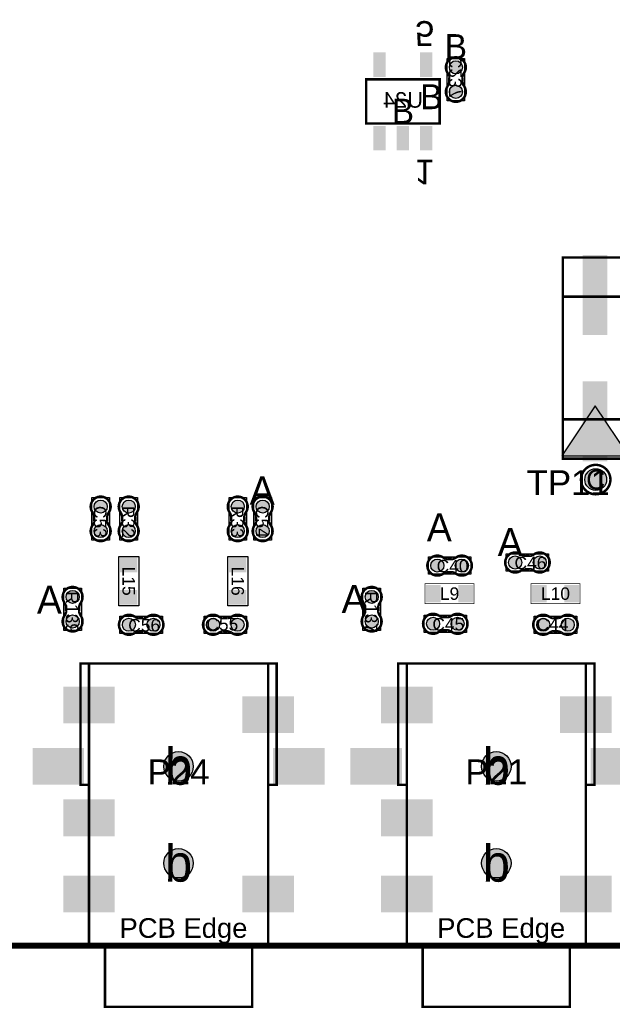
# Model space of a CAD drawing. Extents: x -14 to 190, y -123 to 238.
# Tile 5 of 28: x 86 to 110, y -2 to 38. Entities that reach past the tile are written whole.
import ezdxf
from ezdxf.enums import TextEntityAlignment as Align

# ---------------------------------------------------------------- set-up
doc = ezdxf.new("R2010")
doc.units = 0
doc.header["$MEASUREMENT"] = 0
for name, color, linetype in [('ASSEMBLY_OUTLINES_BTM', 191, 'CONTINUOUS'), ('ASSEMBLY_OUTLINES_TOP', 102, 'CONTINUOUS'), ('ASSEMBLY_REF_DES_BTM', 191, 'CONTINUOUS'), ('ASSEMBLY_REF_DES_TOP', 102, 'CONTINUOUS'), ('BOARD_OUTLINE', 10, 'CONTINUOUS'), ('DRILL_DRAWING', 21, 'CONTINUOUS'), ('MOUNTING_HOLES_LAYER_TOP', 42, 'CONTINUOUS'), ('PART_PADS_LAYER_TOP', 150, 'CONTINUOUS'), ('PART_PADS_SMD_BTM', 181, 'CONTINUOUS'), ('PART_PADS_SMD_TOP', 150, 'CONTINUOUS')]:
    doc.layers.add(name, color=color, linetype=linetype)
doc.styles.add('ARIAL', font='ARIAL.TTF')
doc.styles.add('VERIBEST_GERBER_0', font='VBest0.ttf')

msp = doc.modelspace()

# ---------------------------------------------------------------- hatches: boundary and pattern name
at = {"layer": 'ASSEMBLY_OUTLINES_TOP'}
msp.add_hatch(color=256, dxfattribs=at).paths.add_polyline_path([(109.142241, 22.009316), (107.780241, 19.966316), (110.504241, 19.966316)], flags=0)
at = {"layer": 'MOUNTING_HOLES_LAYER_TOP'}
h = msp.add_hatch(color=256, dxfattribs=at)
edge = h.paths.add_edge_path()
edge.add_arc((92.152, 7.309), 0.6, 0, 360)
h = msp.add_hatch(color=256, dxfattribs=at)
edge = h.paths.add_edge_path()
edge.add_arc((105.106, 7.309), 0.6, 0, 360)
h = msp.add_hatch(color=256, dxfattribs=at)
edge = h.paths.add_edge_path()
edge.add_arc((92.152, 3.359), 0.6, 0, 360)
h = msp.add_hatch(color=256, dxfattribs=at)
edge = h.paths.add_edge_path()
edge.add_arc((105.106, 3.359), 0.6, 0, 360)
at = {"layer": 'PART_PADS_LAYER_TOP'}
h = msp.add_hatch(color=256, dxfattribs=at)
edge = h.paths.add_edge_path()
edge.add_arc((109.15891, 19.00013), 0.4445, 0, 360)
at = {"layer": 'PART_PADS_SMD_BTM'}
h = msp.add_hatch(color=256, dxfattribs=at)
edge = h.paths.add_edge_path()
edge.add_arc((103.458, 35.806), 0.2667, 0, 360)
h = msp.add_hatch(color=256, dxfattribs=at)
edge = h.paths.add_edge_path()
edge.add_arc((103.458, 34.806), 0.2667, 0, 360)
at = {"layer": 'PART_PADS_SMD_TOP'}
h = msp.add_hatch(color=256, dxfattribs=at)
edge = h.paths.add_edge_path()
edge.add_arc((88.977, 17.899), 0.2667, 0, 360)
h = msp.add_hatch(color=256, dxfattribs=at)
edge = h.paths.add_edge_path()
edge.add_arc((90.12, 17.899), 0.2667, 0, 360)
h = msp.add_hatch(color=256, dxfattribs=at)
edge = h.paths.add_edge_path()
edge.add_arc((94.565, 17.899), 0.2667, 0, 360)
h = msp.add_hatch(color=256, dxfattribs=at)
edge = h.paths.add_edge_path()
edge.add_arc((95.581, 17.899), 0.2667, 0, 360)
h = msp.add_hatch(color=256, dxfattribs=at)
edge = h.paths.add_edge_path()
edge.add_arc((88.977, 16.899), 0.2667, 0, 360)
h = msp.add_hatch(color=256, dxfattribs=at)
edge = h.paths.add_edge_path()
edge.add_arc((90.12, 16.899), 0.2667, 0, 360)
h = msp.add_hatch(color=256, dxfattribs=at)
edge = h.paths.add_edge_path()
edge.add_arc((94.565, 16.899), 0.2667, 0, 360)
h = msp.add_hatch(color=256, dxfattribs=at)
edge = h.paths.add_edge_path()
edge.add_arc((95.581, 16.899), 0.2667, 0, 360)
h = msp.add_hatch(color=256, dxfattribs=at)
edge = h.paths.add_edge_path()
edge.add_arc((102.701, 15.494), 0.2667, 0, 360)
h = msp.add_hatch(color=256, dxfattribs=at)
edge = h.paths.add_edge_path()
edge.add_arc((103.701, 15.494), 0.2667, 0, 360)
h = msp.add_hatch(color=256, dxfattribs=at)
edge = h.paths.add_edge_path()
edge.add_arc((105.876, 15.621), 0.2667, 0, 360)
h = msp.add_hatch(color=256, dxfattribs=at)
edge = h.paths.add_edge_path()
edge.add_arc((106.876, 15.621), 0.2667, 0, 360)
h = msp.add_hatch(color=256, dxfattribs=at)
edge = h.paths.add_edge_path()
edge.add_arc((87.834, 14.216), 0.2667, 0, 360)
h = msp.add_hatch(color=256, dxfattribs=at)
edge = h.paths.add_edge_path()
edge.add_arc((100.026, 14.216), 0.2667, 0, 360)
h = msp.add_hatch(color=256, dxfattribs=at)
edge = h.paths.add_edge_path()
edge.add_arc((87.834, 13.216), 0.2667, 0, 360)
h = msp.add_hatch(color=256, dxfattribs=at)
edge = h.paths.add_edge_path()
edge.add_arc((90.128, 13.081), 0.2667, 0, 360)
h = msp.add_hatch(color=256, dxfattribs=at)
edge = h.paths.add_edge_path()
edge.add_arc((91.128, 13.081), 0.2667, 0, 360)
h = msp.add_hatch(color=256, dxfattribs=at)
edge = h.paths.add_edge_path()
edge.add_arc((93.557, 13.081), 0.2667, 0, 360)
h = msp.add_hatch(color=256, dxfattribs=at)
edge = h.paths.add_edge_path()
edge.add_arc((94.557, 13.081), 0.2667, 0, 360)
h = msp.add_hatch(color=256, dxfattribs=at)
edge = h.paths.add_edge_path()
edge.add_arc((100.026, 13.216), 0.2667, 0, 360)
h = msp.add_hatch(color=256, dxfattribs=at)
edge = h.paths.add_edge_path()
edge.add_arc((102.526522, 13.122399), 0.2667, 0, 360)
h = msp.add_hatch(color=256, dxfattribs=at)
edge = h.paths.add_edge_path()
edge.add_arc((103.526522, 13.122399), 0.2667, 0, 360)
h = msp.add_hatch(color=256, dxfattribs=at)
edge = h.paths.add_edge_path()
edge.add_arc((107.019, 13.081), 0.2667, 0, 360)
h = msp.add_hatch(color=256, dxfattribs=at)
edge = h.paths.add_edge_path()
edge.add_arc((108.019, 13.081), 0.2667, 0, 360)

# ---------------------------------------------------------------- linework, layer by layer
at = {"layer": 'ASSEMBLY_OUTLINES_BTM', "const_width": 0.1016}
msp.add_lwpolyline([(103.187744, 35.204654), (103.187744, 35.425126), (103.187236, 35.425634, 0.088782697), (103.118656, 35.58159), (103.119672, 35.58032, -1.875349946), (103.79455, 35.581082), (103.794804, 35.580828, 0.088801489), (103.726224, 35.424872), (103.725716, 35.424364), (103.725716, 35.203892), (103.727494, 35.19932, 0.081091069), (103.780326, 35.052762, -2.020315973), (103.133896, 35.052508), (103.133134, 35.05327, 0.081091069), (103.185966, 35.199828)], format="xyb", dxfattribs=at)
at = {"layer": 'ASSEMBLY_OUTLINES_BTM'}
msp.add_lwpolyline([(103.1024, 34.4424), (103.1024, 36.1696), (103.8136, 36.1696), (103.8136, 34.4424)], close=True, dxfattribs=at)
at = {"layer": 'ASSEMBLY_OUTLINES_BTM', "const_width": 0.1}
msp.add_lwpolyline([(99.799, 33.517), (99.799, 35.317), (102.799, 35.317), (102.799, 33.517)], close=True, dxfattribs=at)
at = {"layer": 'ASSEMBLY_OUTLINES_BTM'}
for points in [[(103.187744, 35.425126), (103.187236, 35.425634)], [(103.726224, 35.424872), (103.725716, 35.424364)], [(103.79455, 35.581082), (103.794804, 35.580828)], [(103.133896, 35.052508), (103.133134, 35.05327)], [(103.185966, 35.199828), (103.187744, 35.204654)], [(103.725716, 35.203892), (103.727494, 35.19932)]]:
    msp.add_lwpolyline(points, dxfattribs=at)
at = {"layer": 'ASSEMBLY_OUTLINES_TOP'}
for points, const_width in [([(107.822241, 19.854316), (107.822241, 28.054316), (128.222241, 28.054316), (128.222241, 19.854316)], 0.1), ([(107.822241, 21.454316), (107.822241, 26.454316), (128.222241, 26.454316), (128.222241, 21.454316)], 0.1), ([(102.20024, 13.9446), (102.20024, 14.7574), (104.20176, 14.7574), (104.20176, 13.9446)], 0.0254), ([(106.51824, 13.9446), (106.51824, 14.7574), (108.51976, 14.7574), (108.51976, 13.9446)], 0.0254), ([(88.152, 6.554), (88.152, 11.504), (88.502, 11.504), (88.502, 6.554)], 0.1), ([(88.502, 0.004), (88.502, 11.504), (95.802, 11.504), (95.802, 0.004)], 0.1), ([(95.802, 6.554), (95.802, 11.504), (96.152, 11.504), (96.152, 6.554)], 0.1), ([(101.106, 6.554), (101.106, 11.504), (101.456, 11.504), (101.456, 6.554)], 0.1), ([(101.456, 0.004), (101.456, 11.504), (108.756, 11.504), (108.756, 0.004)], 0.1), ([(108.756, 6.554), (108.756, 11.504), (109.106, 11.504), (109.106, 6.554)], 0.1), ([(89.152, -2.496), (89.152, 0.004), (95.152, 0.004), (95.152, -2.496)], 0.1), ([(102.106, -2.496), (102.106, 0.004), (108.106, 0.004), (108.106, -2.496)], 0.1)]:
    msp.add_lwpolyline(points, close=True, dxfattribs=dict(at, const_width=const_width))
for points in [[(109.142241, 22.009316), (107.780241, 19.966316), (110.504241, 19.966316)], [(88.6214, 16.5354), (88.6214, 18.2626), (89.3326, 18.2626), (89.3326, 16.5354)], [(89.7644, 16.5354), (89.7644, 18.2626), (90.4756, 18.2626), (90.4756, 16.5354)], [(94.2094, 16.5354), (94.2094, 18.2626), (94.9206, 18.2626), (94.9206, 16.5354)], [(95.2254, 16.5354), (95.2254, 18.2626), (95.9366, 18.2626), (95.9366, 16.5354)], [(89.7136, 13.85824), (89.7136, 15.85976), (90.5264, 15.85976), (90.5264, 13.85824)], [(94.1586, 13.85824), (94.1586, 15.85976), (94.9714, 15.85976), (94.9714, 13.85824)], [(102.3374, 15.1384), (102.3374, 15.8496), (104.0646, 15.8496), (104.0646, 15.1384)], [(105.5124, 15.2654), (105.5124, 15.9766), (107.2396, 15.9766), (107.2396, 15.2654)], [(87.4784, 12.8524), (87.4784, 14.5796), (88.1896, 14.5796), (88.1896, 12.8524)], [(99.6704, 12.8524), (99.6704, 14.5796), (100.3816, 14.5796), (100.3816, 12.8524)], [(89.7644, 12.7254), (89.7644, 13.4366), (91.4916, 13.4366), (91.4916, 12.7254)], [(93.1934, 12.7254), (93.1934, 13.4366), (94.9206, 13.4366), (94.9206, 12.7254)], [(102.162922, 12.766799), (102.162922, 13.477999), (103.890122, 13.477999), (103.890122, 12.766799)], [(106.6554, 12.7254), (106.6554, 13.4366), (108.3826, 13.4366), (108.3826, 12.7254)]]:
    msp.add_lwpolyline(points, close=True, dxfattribs=at)
at = {"layer": 'ASSEMBLY_OUTLINES_TOP', "const_width": 0.1}
msp.add_lwpolyline([(108.55891, 19.00013, -1), (109.75891, 19.00013, -1)], format="xyb", close=True, dxfattribs=at)
at = {"layer": 'ASSEMBLY_OUTLINES_TOP', "const_width": 0.1016}
for points in [[(88.706744, 17.500346), (88.706744, 17.279874), (88.706236, 17.279366, -0.088782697), (88.637656, 17.12341), (88.638672, 17.12468, 1.875349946), (89.31355, 17.123918), (89.313804, 17.124172, -0.088801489), (89.245224, 17.280128), (89.244716, 17.280636), (89.244716, 17.501108), (89.246494, 17.50568, -0.081091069), (89.299326, 17.652238, 2.020315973), (88.652896, 17.652492), (88.652134, 17.65173, -0.081091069), (88.704966, 17.505172)], [(89.849744, 17.500346), (89.849744, 17.279874), (89.849236, 17.279366, -0.088782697), (89.780656, 17.12341), (89.781672, 17.12468, 1.875349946), (90.45655, 17.123918), (90.456804, 17.124172, -0.088801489), (90.388224, 17.280128), (90.387716, 17.280636), (90.387716, 17.501108), (90.389494, 17.50568, -0.081091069), (90.442326, 17.652238, 2.020315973), (89.795896, 17.652492), (89.795134, 17.65173, -0.081091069), (89.847966, 17.505172)], [(94.294744, 17.500346), (94.294744, 17.279874), (94.294236, 17.279366, -0.088782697), (94.225656, 17.12341), (94.226672, 17.12468, 1.875349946), (94.90155, 17.123918), (94.901804, 17.124172, -0.088801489), (94.833224, 17.280128), (94.832716, 17.280636), (94.832716, 17.501108), (94.834494, 17.50568, -0.081091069), (94.887326, 17.652238, 2.020315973), (94.240896, 17.652492), (94.240134, 17.65173, -0.081091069), (94.292966, 17.505172)], [(95.310744, 17.500346), (95.310744, 17.279874), (95.310236, 17.279366, -0.088782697), (95.241656, 17.12341), (95.242672, 17.12468, 1.875349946), (95.91755, 17.123918), (95.917804, 17.124172, -0.088801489), (95.849224, 17.280128), (95.848716, 17.280636), (95.848716, 17.501108), (95.850494, 17.50568, -0.081091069), (95.903326, 17.652238, 2.020315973), (95.256896, 17.652492), (95.256134, 17.65173, -0.081091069), (95.308966, 17.505172)], [(106.274654, 15.350744), (106.495126, 15.350744), (106.495634, 15.350236, -0.088782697), (106.65159, 15.281656), (106.65032, 15.282672, 1.875349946), (106.651082, 15.95755), (106.650828, 15.957804, -0.088801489), (106.494872, 15.889224), (106.494364, 15.888716), (106.273892, 15.888716), (106.26932, 15.890494, -0.081091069), (106.122762, 15.943326, 2.020315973), (106.122508, 15.296896), (106.12327, 15.296134, -0.081091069), (106.269828, 15.348966)], [(103.099654, 15.223744), (103.320126, 15.223744), (103.320634, 15.223236, -0.088782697), (103.47659, 15.154656), (103.47532, 15.155672, 1.875349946), (103.476082, 15.83055), (103.475828, 15.830804, -0.088801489), (103.319872, 15.762224), (103.319364, 15.761716), (103.098892, 15.761716), (103.09432, 15.763494, -0.081091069), (102.947762, 15.816326, 2.020315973), (102.947508, 15.169896), (102.94827, 15.169134, -0.081091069), (103.094828, 15.221966)], [(87.563744, 13.817346), (87.563744, 13.596874), (87.563236, 13.596366, -0.088782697), (87.494656, 13.44041), (87.495672, 13.44168, 1.875349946), (88.17055, 13.440918), (88.170804, 13.441172, -0.088801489), (88.102224, 13.597128), (88.101716, 13.597636), (88.101716, 13.818108), (88.103494, 13.82268, -0.081091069), (88.156326, 13.969238, 2.020315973), (87.509896, 13.969492), (87.509134, 13.96873, -0.081091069), (87.561966, 13.822172)], [(99.755744, 13.817346), (99.755744, 13.596874), (99.755236, 13.596366, -0.088782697), (99.686656, 13.44041), (99.687672, 13.44168, 1.875349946), (100.36255, 13.440918), (100.362804, 13.441172, -0.088801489), (100.294224, 13.597128), (100.293716, 13.597636), (100.293716, 13.818108), (100.295494, 13.82268, -0.081091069), (100.348326, 13.969238, 2.020315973), (99.701896, 13.969492), (99.701134, 13.96873, -0.081091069), (99.753966, 13.822172)], [(90.526654, 12.810744), (90.747126, 12.810744), (90.747634, 12.810236, -0.088782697), (90.90359, 12.741656), (90.90232, 12.742672, 1.875349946), (90.903082, 13.41755), (90.902828, 13.417804, -0.088801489), (90.746872, 13.349224), (90.746364, 13.348716), (90.525892, 13.348716), (90.52132, 13.350494, -0.081091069), (90.374762, 13.403326, 2.020315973), (90.374508, 12.756896), (90.37527, 12.756134, -0.081091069), (90.521828, 12.808966)], [(94.158346, 13.351256), (93.937874, 13.351256), (93.937366, 13.351764, -0.088782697), (93.78141, 13.420344), (93.78268, 13.419328, 1.875349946), (93.781918, 12.74445), (93.782172, 12.744196, -0.088801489), (93.938128, 12.812776), (93.938636, 12.813284), (94.159108, 12.813284), (94.16368, 12.811506, -0.081091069), (94.310238, 12.758674, 2.020315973), (94.310492, 13.405104), (94.30973, 13.405866, -0.081091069), (94.163172, 13.353034)], [(102.925176, 12.852143), (103.145648, 12.852143), (103.146156, 12.851635, -0.088782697), (103.302112, 12.783055), (103.300842, 12.784071, 1.875349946), (103.301604, 13.458949), (103.30135, 13.459203, -0.088801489), (103.145394, 13.390623), (103.144886, 13.390115), (102.924414, 13.390115), (102.919842, 13.391893, -0.081091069), (102.773284, 13.444725, 2.020315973), (102.77303, 12.798295), (102.773792, 12.797533, -0.081091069), (102.92035, 12.850365)], [(107.620346, 13.351256), (107.399874, 13.351256), (107.399366, 13.351764, -0.088782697), (107.24341, 13.420344), (107.24468, 13.419328, 1.875349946), (107.243918, 12.74445), (107.244172, 12.744196, -0.088801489), (107.400128, 12.812776), (107.400636, 12.813284), (107.621108, 12.813284), (107.62568, 12.811506, -0.081091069), (107.772238, 12.758674, 2.020315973), (107.772492, 13.405104), (107.77173, 13.405866, -0.081091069), (107.625172, 13.353034)]]:
    msp.add_lwpolyline(points, format="xyb", dxfattribs=at)
at = {"layer": 'ASSEMBLY_OUTLINES_TOP'}
for points in [[(88.652896, 17.652492), (88.652134, 17.65173)], [(88.704966, 17.505172), (88.706744, 17.500346)], [(88.706744, 17.279874), (88.706236, 17.279366)], [(89.244716, 17.501108), (89.246494, 17.50568)], [(89.245224, 17.280128), (89.244716, 17.280636)], [(89.795896, 17.652492), (89.795134, 17.65173)], [(89.847966, 17.505172), (89.849744, 17.500346)], [(89.849744, 17.279874), (89.849236, 17.279366)], [(90.387716, 17.501108), (90.389494, 17.50568)], [(90.388224, 17.280128), (90.387716, 17.280636)], [(94.240896, 17.652492), (94.240134, 17.65173)], [(94.292966, 17.505172), (94.294744, 17.500346)], [(94.294744, 17.279874), (94.294236, 17.279366)], [(94.832716, 17.501108), (94.834494, 17.50568)], [(94.833224, 17.280128), (94.832716, 17.280636)], [(95.256896, 17.652492), (95.256134, 17.65173)], [(95.308966, 17.505172), (95.310744, 17.500346)], [(95.310744, 17.279874), (95.310236, 17.279366)], [(95.848716, 17.501108), (95.850494, 17.50568)], [(95.849224, 17.280128), (95.848716, 17.280636)], [(89.31355, 17.123918), (89.313804, 17.124172)], [(90.45655, 17.123918), (90.456804, 17.124172)], [(94.90155, 17.123918), (94.901804, 17.124172)], [(95.91755, 17.123918), (95.917804, 17.124172)], [(103.098892, 15.761716), (103.09432, 15.763494)], [(103.319872, 15.762224), (103.319364, 15.761716)], [(103.476082, 15.83055), (103.475828, 15.830804)], [(106.273892, 15.888716), (106.26932, 15.890494)], [(106.494872, 15.889224), (106.494364, 15.888716)], [(106.651082, 15.95755), (106.650828, 15.957804)], [(106.122508, 15.296896), (106.12327, 15.296134)], [(106.269828, 15.348966), (106.274654, 15.350744)], [(106.495126, 15.350744), (106.495634, 15.350236)], [(102.947508, 15.169896), (102.94827, 15.169134)], [(103.094828, 15.221966), (103.099654, 15.223744)], [(103.320126, 15.223744), (103.320634, 15.223236)], [(87.509896, 13.969492), (87.509134, 13.96873)], [(87.561966, 13.822172), (87.563744, 13.817346)], [(88.101716, 13.818108), (88.103494, 13.82268)], [(99.701896, 13.969492), (99.701134, 13.96873)], [(99.753966, 13.822172), (99.755744, 13.817346)], [(100.293716, 13.818108), (100.295494, 13.82268)], [(87.563744, 13.596874), (87.563236, 13.596366)], [(88.102224, 13.597128), (88.101716, 13.597636)], [(88.17055, 13.440918), (88.170804, 13.441172)], [(90.525892, 13.348716), (90.52132, 13.350494)], [(90.746872, 13.349224), (90.746364, 13.348716)], [(90.903082, 13.41755), (90.902828, 13.417804)], [(93.937874, 13.351256), (93.937366, 13.351764)], [(94.163172, 13.353034), (94.158346, 13.351256)], [(94.310492, 13.405104), (94.30973, 13.405866)], [(99.755744, 13.596874), (99.755236, 13.596366)], [(100.294224, 13.597128), (100.293716, 13.597636)], [(100.36255, 13.440918), (100.362804, 13.441172)], [(102.924414, 13.390115), (102.919842, 13.391893)], [(103.145394, 13.390623), (103.144886, 13.390115)], [(103.301604, 13.458949), (103.30135, 13.459203)], [(107.399874, 13.351256), (107.399366, 13.351764)], [(107.625172, 13.353034), (107.620346, 13.351256)], [(107.772492, 13.405104), (107.77173, 13.405866)], [(102.92035, 12.850365), (102.925176, 12.852143)], [(103.145648, 12.852143), (103.146156, 12.851635)], [(90.374508, 12.756896), (90.37527, 12.756134)], [(90.521828, 12.808966), (90.526654, 12.810744)], [(90.747126, 12.810744), (90.747634, 12.810236)], [(93.781918, 12.74445), (93.782172, 12.744196)], [(93.938128, 12.812776), (93.938636, 12.813284)], [(94.159108, 12.813284), (94.16368, 12.811506)], [(102.77303, 12.798295), (102.773792, 12.797533)], [(107.243918, 12.74445), (107.244172, 12.744196)], [(107.400128, 12.812776), (107.400636, 12.813284)], [(107.621108, 12.813284), (107.62568, 12.811506)]]:
    msp.add_lwpolyline(points, dxfattribs=at)
at = {"layer": 'BOARD_OUTLINE', "const_width": 0.25}
msp.add_lwpolyline([(0, 0), (0, 170), (189, 170), (189, 0)], close=True, dxfattribs=at)
at = {"layer": 'MOUNTING_HOLES_LAYER_TOP'}
for centre in [(92.152, 7.309), (105.106, 7.309), (92.152, 3.359), (105.106, 3.359)]:
    msp.add_circle(centre, 0.6, dxfattribs=at)
at = {"layer": 'PART_PADS_LAYER_TOP'}
msp.add_circle((109.15891, 19.00013), 0.4445, dxfattribs=at)
at = {"layer": 'PART_PADS_SMD_BTM'}
for centre in [(103.458, 35.806), (103.458, 34.806)]:
    msp.add_circle(centre, 0.2667, dxfattribs=at)
for points in [[(100.099, 35.417), (100.599, 35.417), (100.099, 36.417), (100.599, 36.417)], [(101.999, 35.417), (102.499, 35.417), (101.999, 36.417), (102.499, 36.417)], [(100.099, 32.417), (100.599, 32.417), (100.099, 33.417), (100.599, 33.417)], [(101.049, 32.417), (101.549, 32.417), (101.049, 33.417), (101.549, 33.417)], [(101.999, 32.417), (102.499, 32.417), (101.999, 33.417), (102.499, 33.417)]]:
    msp.add_solid(points, dxfattribs=at)
at = {"layer": 'PART_PADS_SMD_TOP'}
for centre in [(88.977, 17.899), (90.12, 17.899), (94.565, 17.899), (95.581, 17.899), (88.977, 16.899), (90.12, 16.899), (94.565, 16.899), (95.581, 16.899), (102.701, 15.494), (103.701, 15.494), (105.876, 15.621), (106.876, 15.621), (87.834, 14.216), (100.026, 14.216), (87.834, 13.216), (90.128, 13.081), (91.128, 13.081), (93.557, 13.081), (94.557, 13.081), (100.026, 13.216), (102.526522, 13.122399), (103.526522, 13.122399), (107.019, 13.081), (108.019, 13.081)]:
    msp.add_circle(centre, 0.2667, dxfattribs=at)
for points in [[(108.632241, 24.899316), (109.632241, 24.899316), (108.632241, 28.149316), (109.632241, 28.149316)], [(108.632241, 19.749316), (109.632241, 19.749316), (108.632241, 22.999316), (109.632241, 22.999316)], [(89.77, 15.2194), (90.47, 15.2194), (89.77, 15.8194), (90.47, 15.8194)], [(94.215, 15.2194), (94.915, 15.2194), (94.215, 15.8194), (94.915, 15.8194)], [(89.77, 13.8986), (90.47, 13.8986), (89.77, 14.4986), (90.47, 14.4986)], [(94.215, 13.8986), (94.915, 13.8986), (94.215, 14.4986), (94.915, 14.4986)], [(102.2406, 14.001), (102.8406, 14.001), (102.2406, 14.701), (102.8406, 14.701)], [(103.5614, 14.001), (104.1614, 14.001), (103.5614, 14.701), (104.1614, 14.701)], [(106.5586, 14.001), (107.1586, 14.001), (106.5586, 14.701), (107.1586, 14.701)], [(107.8794, 14.001), (108.4794, 14.001), (107.8794, 14.701), (108.4794, 14.701)], [(87.452, 9.064), (89.552, 9.064), (87.452, 10.564), (89.552, 10.564)], [(100.406, 9.064), (102.506, 9.064), (100.406, 10.564), (102.506, 10.564)], [(94.752, 8.664), (96.852, 8.664), (94.752, 10.164), (96.852, 10.164)], [(107.706, 8.664), (109.806, 8.664), (107.706, 10.164), (109.806, 10.164)], [(86.202, 6.564), (88.302, 6.564), (86.202, 8.064), (88.302, 8.064)], [(96.002, 6.564), (98.102, 6.564), (96.002, 8.064), (98.102, 8.064)], [(99.156, 6.564), (101.256, 6.564), (99.156, 8.064), (101.256, 8.064)], [(108.956, 6.564), (111.056, 6.564), (108.956, 8.064), (111.056, 8.064)], [(87.452, 4.459), (89.552, 4.459), (87.452, 5.959), (89.552, 5.959)], [(100.406, 4.459), (102.506, 4.459), (100.406, 5.959), (102.506, 5.959)], [(87.452, 1.359), (89.552, 1.359), (87.452, 2.859), (89.552, 2.859)], [(94.752, 1.359), (96.852, 1.359), (94.752, 2.859), (96.852, 2.859)], [(100.406, 1.359), (102.506, 1.359), (100.406, 2.859), (102.506, 2.859)], [(107.706, 1.359), (109.806, 1.359), (107.706, 2.859), (109.806, 2.859)]]:
    msp.add_solid(points, dxfattribs=at)

# ---------------------------------------------------------------- texts
at = {"layer": 'ASSEMBLY_OUTLINES_BTM', "style": 'ARIAL', "text_generation_flag": 2}
for s, p in [('5', (102.18565, 37.181282)), ('1', (102.168959, 31.536959))]:
    msp.add_text(s, height=1.016, rotation=180, dxfattribs=at).set_placement(p, align=Align.MIDDLE_CENTER)
at = {"layer": 'ASSEMBLY_OUTLINES_TOP', "style": 'ARIAL'}
for p in [(92.352, 0.719), (105.306, 0.719)]:
    msp.add_text('PCB Edge', height=0.8, dxfattribs=at).set_placement(p, align=Align.MIDDLE_CENTER)
at = {"layer": 'ASSEMBLY_REF_DES_BTM', "style": 'ARIAL', "text_generation_flag": 2}
msp.add_text('C237', height=0.508, rotation=90, dxfattribs=at).set_placement((103.437172, 35.428504), align=Align.MIDDLE_CENTER)
msp.add_text('U24', height=0.635, dxfattribs=at).set_placement((101.299, 34.476944), align=Align.MIDDLE_CENTER)
at = {"layer": 'ASSEMBLY_REF_DES_TOP', "style": 'ARIAL'}
for s, height, p in [('TP11', 1.016, (108.039532, 18.87313)), ('C40', 0.508, (103.323504, 15.473172)), ('C46', 0.508, (106.498504, 15.600172)), ('L9', 0.508, (103.201, 14.351)), ('L10', 0.508, (107.519, 14.351)), ('C56', 0.508, (90.750504, 13.060172)), ('C55', 0.508, (93.934496, 13.101828)), ('C45', 0.508, (103.149026, 13.101571)), ('C44', 0.508, (107.396496, 13.101828)), ('P24', 1.016, (92.152, 7.084)), ('P21', 1.016, (105.106, 7.084))]:
    msp.add_text(s, height=height, dxfattribs=at).set_placement(p, align=Align.MIDDLE_CENTER)
for s, p in [('C53', (88.956172, 17.276496)), ('R32', (90.099172, 17.276496)), ('R33', (94.544172, 17.276496)), ('C54', (95.560172, 17.276496)), ('L15', (90.12, 14.859)), ('L16', (94.565, 14.859)), ('R139', (87.813172, 13.593496)), ('R137', (100.005172, 13.593496))]:
    msp.add_text(s, height=0.508, rotation=270, dxfattribs=at).set_placement(p, align=Align.MIDDLE_CENTER)
at = {"layer": 'DRILL_DRAWING', "style": 'VERIBEST_GERBER_0'}
for s, height, p in [('B', 1.016, (103.458, 36.649718)), ('B', 1.016, (102.456742, 34.607134)), ('B', 1.016, (101.299001, 34.021393)), ('C', 0.8, (109.15891, 19.00013)), ('A', 1.143, (95.562047, 18.554745)), ('A', 1.143, (102.781553, 17.054156)), ('A', 1.143, (105.669428, 16.450156)), ('A', 1.143, (86.886381, 14.102993)), ('A', 1.143, (99.30829, 14.132425)), ('b', 1.5, (92.152, 7.309)), ('b', 1.5, (105.106, 7.309)), ('b', 1.5, (92.152, 3.359)), ('b', 1.5, (105.106, 3.359))]:
    msp.add_text(s, height=height, dxfattribs=at).set_placement(p, align=Align.MIDDLE_CENTER)

doc.saveas('drawing.dxf')
